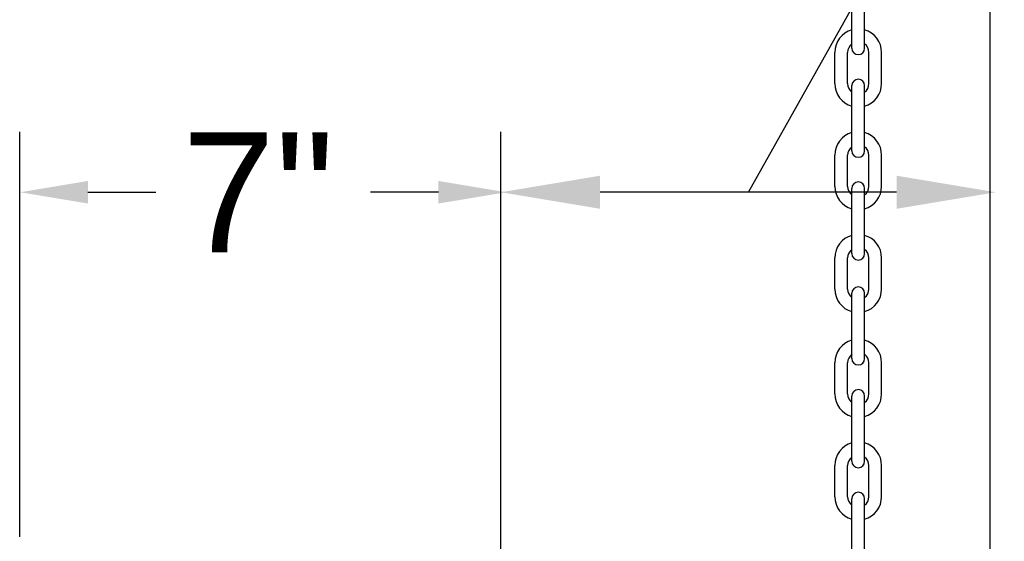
# Model space of a CAD drawing. Header units: inches. Extents: x 170 to 312, y 215 to 248.
# Tile 192 of 256: x 200.843 to 201.613, y 242.458 to 242.866. Entities that reach past the tile are written whole.
import ezdxf

# ---------------------------------------------------------------- set-up
doc = ezdxf.new("R2010")
doc.units = ezdxf.units.IN
doc.header["$LTSCALE"] = 0.25
doc.header["$MEASUREMENT"] = 0
doc.layers.add('ANNOTATIONS', color=1, linetype='Continuous')
doc.layers.add('STANDARD MOTOR LH', color=7, linetype='Continuous')
doc.styles.add('ARIAL', font='arial.ttf', dxfattribs={"height": 0.09375})
doc.styles.add('ROMANS', font='Romans', dxfattribs={"height": 0.09375})
doc.styles.get("Standard").update_dxf_attribs({"font": 'romans.shx'})
doc.dimstyles.get("Standard").update_dxf_attribs({"dimscale": 60, "dimtxt": 0.0833, "dimasz": 0.0833, "dimexe": 0.0833, "dimexo": 0.04, "dimgap": 0.09, "dimtad": 0, "dimtih": 1, "dimtoh": 1, "dimdec": 4, "dimzin": 1, "dimdsep": 46, "dimlunit": 4, "dimtxsty": 'Standard', "dimcen": 0.09, "dimclrt": 150, "dimadec": 4, "dimazin": 2, "dimtfac": 1, "dimtdec": 0, "dimtofl": 0, "dimtmove": 0, "dimatfit": 3, "dimfxl": 1, "dimtolj": 1, "dimtzin": 0, "dimlwd": -1, "dimlwe": -1, "dimarcsym": 1})

msp = doc.modelspace()

# ---------------------------------------------------------------- linework, layer by layer
at = {"layer": 'ANNOTATIONS'}
for p, q in [((200.84264, 242.46136), (200.84264, 242.77806)), ((201.21918, 242.43625), (201.21918, 242.77806)), ((200.89608, 242.73092), (200.94922, 242.73092)), ((201.17027, 242.73092), (201.11713, 242.73092)), ((201.52888, 242.73092), (201.29684, 242.73092))]:
    msp.add_line(p, q, dxfattribs=at)
for points in [[(201.29684, 242.71798), (201.29684, 242.74387), (201.21918, 242.73092)], [(201.52888, 242.71798), (201.52888, 242.74387), (201.60655, 242.73092)], [(200.89608, 242.73978), (200.89608, 242.72207), (200.84294, 242.73092)], [(201.17027, 242.73978), (201.17027, 242.72207), (201.22341, 242.73092)]]:
    msp.add_solid(points, dxfattribs=at)
at = {"layer": 'STANDARD MOTOR LH'}
for p, q in [((201.60186, 243.38467), (201.60186, 240.10342)), ((201.49381, 242.84359), (201.49381, 242.89462)), ((201.50382, 242.84359), (201.50382, 242.89462)), ((201.4805, 242.81587), (201.4805, 242.84029)), ((201.49051, 242.81587), (201.49051, 242.84029)), ((201.50712, 242.81587), (201.50712, 242.84029)), ((201.51713, 242.81587), (201.51713, 242.84029)), ((201.49381, 242.76325), (201.49381, 242.81429)), ((201.50382, 242.76325), (201.50382, 242.81429)), ((201.4805, 242.73553), (201.4805, 242.75995)), ((201.49051, 242.73553), (201.49051, 242.75995)), ((201.50712, 242.73553), (201.50712, 242.75995)), ((201.51713, 242.73553), (201.51713, 242.75995)), ((201.49381, 242.68291), (201.49381, 242.73395)), ((201.50382, 242.68291), (201.50382, 242.73395)), ((201.4805, 242.65519), (201.4805, 242.67961)), ((201.49051, 242.65519), (201.49051, 242.67961)), ((201.50712, 242.65519), (201.50712, 242.67961)), ((201.51713, 242.65519), (201.51713, 242.67961)), ((201.49381, 242.60086), (201.49381, 242.6519)), ((201.50382, 242.60086), (201.50382, 242.6519)), ((201.4805, 242.57315), (201.4805, 242.59756)), ((201.49051, 242.57315), (201.49051, 242.59756)), ((201.50712, 242.57315), (201.50712, 242.59756)), ((201.51713, 242.57315), (201.51713, 242.59756)), ((201.49381, 242.52052), (201.49381, 242.57156)), ((201.50382, 242.52052), (201.50382, 242.57156)), ((201.4805, 242.49281), (201.4805, 242.51723)), ((201.49051, 242.49281), (201.49051, 242.51723)), ((201.50712, 242.49281), (201.50712, 242.51723)), ((201.51713, 242.49281), (201.51713, 242.51723)), ((201.49381, 242.44018), (201.49381, 242.49122)), ((201.50382, 242.44018), (201.50382, 242.49122))]:
    msp.add_line(p, q, dxfattribs=at)
for centre, radius, start, end in [((201.49882, 242.84029), 0.01831, 105.86272, 180), ((201.49882, 242.84029), 0.01831, 0, 74.13728), ((201.49882, 242.84029), 0.0083, 127.08084, 180), ((201.49882, 242.84359), 0.00501, 180, 0), ((201.49882, 242.84029), 0.0083, 0, 52.91916), ((201.49882, 242.81429), 0.00501, 0, 180), ((201.49882, 242.81587), 0.01831, 180, 254.13728), ((201.49882, 242.81587), 0.0083, 180, 232.91916), ((201.49882, 242.81587), 0.01831, 285.86272, 0), ((201.49882, 242.81587), 0.0083, 307.08084, 0), ((201.49882, 242.75995), 0.01831, 105.86272, 180), ((201.49882, 242.75995), 0.01831, 0, 74.13728), ((201.49882, 242.75995), 0.0083, 127.08084, 180), ((201.49882, 242.76325), 0.00501, 180, 0), ((201.49882, 242.75995), 0.0083, 0, 52.91916), ((201.49882, 242.73553), 0.01831, 180, 254.13728), ((201.49882, 242.73553), 0.0083, 180, 232.91916), ((201.49882, 242.73395), 0.00501, 0, 180), ((201.49882, 242.73553), 0.01831, 285.86272, 0), ((201.49882, 242.73553), 0.0083, 307.08084, 0), ((201.49882, 242.67961), 0.01831, 105.86272, 180), ((201.49882, 242.67961), 0.01831, 0, 74.13728), ((201.49882, 242.67961), 0.0083, 127.08084, 180), ((201.49882, 242.67961), 0.0083, 0, 52.91916), ((201.49882, 242.68291), 0.00501, 180, 0), ((201.49882, 242.65519), 0.01831, 180, 254.13728), ((201.49882, 242.65519), 0.0083, 180, 232.91916), ((201.49882, 242.6519), 0.00501, 0, 180), ((201.49882, 242.65519), 0.01831, 285.86272, 0), ((201.49882, 242.65519), 0.0083, 307.08084, 0), ((201.49882, 242.59756), 0.01831, 105.86272, 180), ((201.49882, 242.59756), 0.01831, 0, 74.13728), ((201.49882, 242.59756), 0.0083, 127.08084, 180), ((201.49882, 242.59756), 0.0083, 0, 52.91916), ((201.49882, 242.60086), 0.00501, 180, 0), ((201.49882, 242.57315), 0.01831, 180, 254.13728), ((201.49882, 242.57315), 0.0083, 180, 232.91916), ((201.49882, 242.57156), 0.00501, 0, 180), ((201.49882, 242.57315), 0.01831, 285.86272, 0), ((201.49882, 242.57315), 0.0083, 307.08084, 0), ((201.49882, 242.51723), 0.01831, 105.86272, 180), ((201.49882, 242.51723), 0.01831, 0, 74.13728), ((201.49882, 242.51723), 0.0083, 127.08084, 180), ((201.49882, 242.52052), 0.00501, 180, 0), ((201.49882, 242.51723), 0.0083, 0, 52.91916), ((201.49882, 242.49122), 0.00501, 0, 180), ((201.49882, 242.49281), 0.01831, 180, 254.13728), ((201.49882, 242.49281), 0.0083, 180, 232.91916), ((201.49882, 242.49281), 0.01831, 285.86272, 0), ((201.49882, 242.49281), 0.0083, 307.08084, 0)]:
    msp.add_arc(centre, radius, start, end, dxfattribs=at)

# ---------------------------------------------------------------- texts
at = {"layer": 'ANNOTATIONS', "insert": (201.08901, 242.73092), "char_height": 0.09375, "attachment_point": 6, "style": 'ARIAL'}
msp.add_mtext('7"', dxfattribs=at)

# ---------------------------------------------------------------- leaders
at = {"layer": 'ANNOTATIONS', "has_arrowhead": 0}
msp.add_leader([(201.41286, 242.73092), (201.61581, 243.09185), (201.71162, 243.09185)], dimstyle='Standard', override={"dimtxt": 0.09375, "dimasz": 0.09375, "dimexe": 0.046875, "dimgap": 0.09, "dimtad": 0, "dimtih": 0, "dimtoh": 0, "dimtxsty": 'ROMANS'}, dxfattribs=at)

doc.saveas('drawing.dxf')
